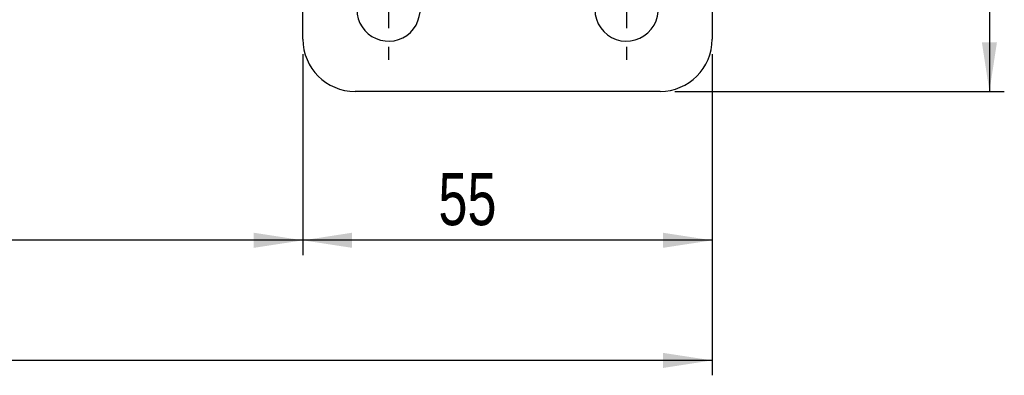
# Model space of a CAD drawing. Extents: x 70 to 753, y 26 to 580.
# Tile 2 of 18: x 306 to 439, y 26 to 74. Entities that reach past the tile are written whole.
import ezdxf

# ---------------------------------------------------------------- set-up
doc = ezdxf.new("R2010")
doc.units = 0
doc.header["$LTSCALE"] = 2
doc.layers.get('0').update_dxf_attribs({"linetype": 'CONTINUOUS'})
doc.styles.add('SLDTEXTSTYLE0', font='TXT', dxfattribs={"width": 0.75})
doc.dimstyles.new('SLDDIMSTYLE0', dxfattribs={"dimtxt": 7, "dimasz": 6.604, "dimexe": 0, "dimexo": 0.0625, "dimgap": 1.75, "dimtad": 1, "dimdec": 0, "dimrnd": 1e-09, "dimzin": 12, "dimtxsty": 'SLDTEXTSTYLE0', "dimsah": 1, "dimcen": 0.09, "dimazin": 3, "dimtfac": 1, "dimtdec": 0, "dimtofl": 0, "dimtmove": 0, "dimatfit": 3, "dimtolj": 1, "dimtzin": 12})
doc.dimstyles.new('SLDDIMSTYLE1', dxfattribs={"dimtxt": 7, "dimasz": 6.604, "dimexe": 0, "dimexo": 0.0625, "dimgap": 1.75, "dimtad": 1, "dimdec": 3, "dimrnd": 1e-09, "dimzin": 12, "dimtxsty": 'SLDTEXTSTYLE0', "dimsah": 1, "dimcen": 0.09, "dimazin": 3, "dimtfac": 1, "dimtdec": 3, "dimtofl": 0, "dimtmove": 0, "dimatfit": 3, "dimtolj": 1, "dimtzin": 12})

# ---------------------------------------------------------------- blocks, each defined once
blk = doc.blocks.new('_D_5')
at = {"color": 179, "linetype": 'CONTINUOUS'}
for p, q in [((394.45, 131.42), (438.73, 131.42)), ((436.73, 131.42), (436.73, 64.42)), ((394.45, 64.42), (438.73, 64.42))]:
    blk.add_line(p, q, dxfattribs=at)
for points in [[(436.73, 131.42), (435.71, 124.82), (437.74, 124.82)], [(436.73, 64.42), (437.74, 71.03), (435.71, 71.03)]]:
    blk.add_solid(points, dxfattribs=at)
at = {"color": 179, "linetype": 'CONTINUOUS', "insert": (427.71, 89.91, -50.05), "char_height": 7, "attachment_point": 1, "rotation": 90, "style": 'SLDTEXTSTYLE0'}
blk.add_mtext('67', dxfattribs=at)
blk = doc.blocks.new('_D_7')
at = {"color": 179, "linetype": 'CONTINUOUS'}
for p, q in [((199.42, 91.16), (199.42, 42.42)), ((344.45, 69.42), (344.45, 42.42)), ((344.45, 44.42), (199.42, 44.42))]:
    blk.add_line(p, q, dxfattribs=at)
for points in [[(199.42, 44.42), (206.02, 43.41), (206.02, 45.44)], [(344.45, 44.42), (337.85, 45.44), (337.85, 43.41)]]:
    blk.add_solid(points, dxfattribs=at)
at = {"color": 179, "linetype": 'CONTINUOUS', "insert": (269.23, 53.45, -50.05), "char_height": 7, "attachment_point": 1, "style": 'SLDTEXTSTYLE0'}
blk.add_mtext('145', dxfattribs=at)
blk = doc.blocks.new('_D_8')
at = {"color": 179, "linetype": 'CONTINUOUS'}
for p, q in [((344.45, 69.42), (344.45, 42.42)), ((399.45, 69.42), (399.45, 42.42)), ((399.45, 44.42), (344.45, 44.42))]:
    blk.add_line(p, q, dxfattribs=at)
for points in [[(344.45, 44.42), (351.06, 43.41), (351.06, 45.44)], [(399.45, 44.42), (392.85, 45.44), (392.85, 43.41)]]:
    blk.add_solid(points, dxfattribs=at)
at = {"color": 179, "linetype": 'CONTINUOUS', "insert": (362.66, 53.45, -50.05), "char_height": 7, "attachment_point": 1, "style": 'SLDTEXTSTYLE0'}
blk.add_mtext('55', dxfattribs=at)
blk = doc.blocks.new('_D_9')
at = {"color": 179, "linetype": 'CONTINUOUS'}
for p, q in [((199.42, 91.16), (199.42, 26.29)), ((399.45, 69.42), (399.45, 26.29)), ((399.45, 28.29), (199.42, 28.29))]:
    blk.add_line(p, q, dxfattribs=at)
for points in [[(199.42, 28.29), (206.02, 27.27), (206.02, 29.3)], [(399.45, 28.29), (392.85, 29.3), (392.85, 27.27)]]:
    blk.add_solid(points, dxfattribs=at)
at = {"color": 179, "linetype": 'CONTINUOUS', "insert": (290.51, 37.31, -50.05), "char_height": 7, "attachment_point": 1, "style": 'SLDTEXTSTYLE0'}
blk.add_mtext('200', dxfattribs=at)
blk = doc.blocks.new('SW_CENTERMARKSYMBOL_9')
at = {"color": 0, "linetype": 'CONTINUOUS'}
for p, q in [((0, 5), (0, 6.75)), ((0, 0), (0, 2.5)), ((-5, 0), (-6.75, 0)), ((0, 0), (-2.5, 0)), ((0, 0), (0, -2.5)), ((0, 0), (2.5, 0)), ((5, 0), (6.75, 0)), ((0, -5), (0, -6.75))]:
    blk.add_line(p, q, dxfattribs=at)
blk = doc.blocks.new('SW_CENTERMARKSYMBOL_12')
at = {"color": 0, "linetype": 'CONTINUOUS'}
for p, q in [((0, 5), (0, 6.75)), ((0, 0), (0, 2.5)), ((-5, 0), (-6.75, 0)), ((0, 0), (-2.5, 0)), ((0, 0), (0, -2.5)), ((0, 0), (2.5, 0)), ((5, 0), (6.75, 0)), ((0, -5), (0, -6.75))]:
    blk.add_line(p, q, dxfattribs=at)

msp = doc.modelspace()

# ---------------------------------------------------------------- linework, layer by layer
at = {"color": 7, "linetype": 'CONTINUOUS'}
for p, q in [((399.452772, 85.670073), (399.452772, 71.422308)), ((344.452773, 71.422308), (344.452773, 76.920074)), ((392.452773, 64.422307), (351.452772, 64.422307))]:
    msp.add_line(p, q, dxfattribs=at)
for centre, radius, start, end in [((355.952773, 75.422307), 4.25, 180, 20.63513206), ((387.952773, 75.422307), 4.25, 180, 31.96571875), ((351.452773, 71.422307), 7, 180, 270), ((392.452773, 71.422307), 7, 270, 0)]:
    msp.add_arc(centre, radius, start, end, dxfattribs=at)

# ---------------------------------------------------------------- block references
at = {"color": 179, "linetype": 'CONTINUOUS'}
for name, p in [('SW_CENTERMARKSYMBOL_12', (355.952773, 75.422307)), ('SW_CENTERMARKSYMBOL_9', (387.952773, 75.422307))]:
    msp.add_blockref(name, p, dxfattribs=at)

# ---------------------------------------------------------------- dimensions: what is measured, and where the dimension line sits
for base, p1, p2, angle, dimstyle, picture, middle in [((436.728823, 64.422307), (392.452773, 131.422307), (392.452773, 64.422307), 90, 'SLDDIMSTYLE1', '_D_5', (436.728823, 97.928053)), ((199.419897, 28.287412), (399.452773, 71.422307), (199.419897, 93.159807), 0, 'SLDDIMSTYLE0', '_D_9', (301.112328, 28.287412)), ((344.452773, 44.422307), (399.452773, 71.422307), (344.452773, 71.422307), 0, 'SLDDIMSTYLE1', '_D_8', (370.677908, 44.422307))]:
    dim = msp.add_linear_dim(base=base, p1=p1, p2=p2, angle=angle, dimstyle=dimstyle, dxfattribs=at)
    dim.commit()
    dim.dimension.update_dxf_attribs({"geometry": picture, "text_midpoint": middle, "dimtype": 160})
dim = msp.add_linear_dim(base=(199.419897, 44.422307), p1=(344.452773, 71.422307), p2=(199.419897, 93.159807), dimstyle='SLDDIMSTYLE0', dxfattribs=at)
dim.commit()
dim.dimension.update_dxf_attribs({"geometry": '_D_7', "text_midpoint": (279.827576, 44.422307), "dimtype": 160})

doc.saveas('drawing.dxf')
